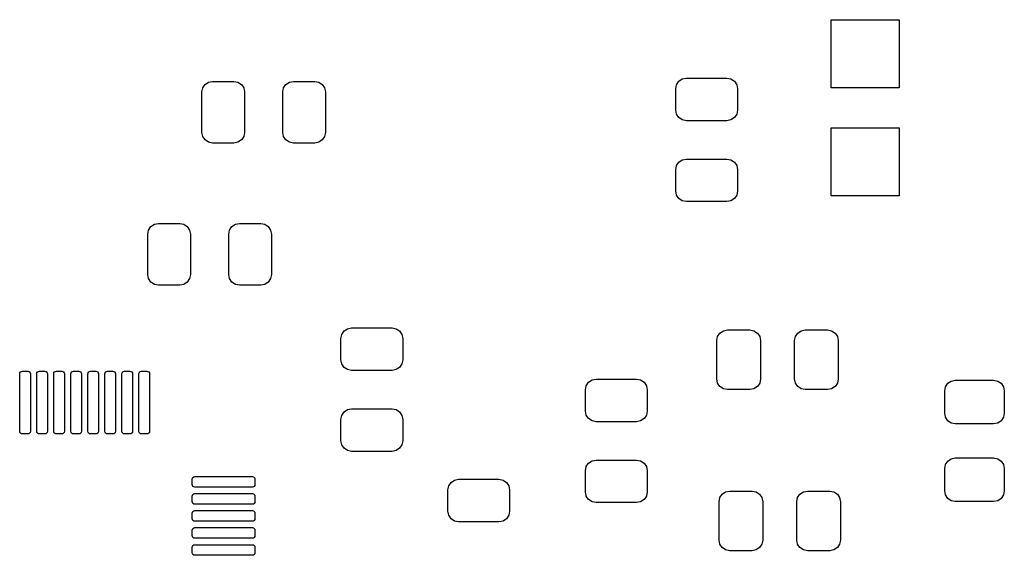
# Model space of a CAD drawing. Extents: x 44 to 145, y -86 to -26.
# Tile 7 of 10: x 96 to 119, y -67 to -55. Entities that reach past the tile are written whole.
import ezdxf

# ---------------------------------------------------------------- set-up
doc = ezdxf.new("R2010")
doc.units = 0
doc.layers.add('BLACK', color=7, linetype='CONTINUOUS')

msp = doc.modelspace()

# ---------------------------------------------------------------- linework, layer by layer
at = {"layer": 'BLACK', "linetype": 'CONTINUOUS'}
for p, q in [((114.9224, -56.4768), (114.9224, -54.8768)), ((114.9224, -54.8768), (116.5224, -54.8768)), ((116.5224, -54.8768), (116.5224, -56.4768)), ((100.16903, -56.479329), (100.223223, -56.398223)), ((100.223223, -56.398223), (100.304329, -56.34403)), ((100.304329, -56.34403), (100.4, -56.325)), ((100.4, -56.325), (100.9, -56.325)), ((100.9, -56.325), (100.995671, -56.34403)), ((100.995671, -56.34403), (101.076777, -56.398223)), ((101.076777, -56.398223), (101.13097, -56.479329)), ((102.06903, -56.479329), (102.123223, -56.398223)), ((102.123223, -56.398223), (102.204329, -56.34403)), ((102.204329, -56.34403), (102.3, -56.325)), ((102.3, -56.325), (102.8, -56.325)), ((102.8, -56.325), (102.895671, -56.34403)), ((102.895671, -56.34403), (102.976777, -56.398223)), ((102.976777, -56.398223), (103.03097, -56.479329)), ((111.275, -56.5), (111.29403, -56.404329)), ((111.29403, -56.404329), (111.348223, -56.323223)), ((111.348223, -56.323223), (111.429329, -56.26903)), ((111.429329, -56.26903), (111.525, -56.25)), ((111.525, -56.25), (112.475, -56.25)), ((112.475, -56.25), (112.570671, -56.26903)), ((112.570671, -56.26903), (112.651777, -56.323223)), ((112.651777, -56.323223), (112.70597, -56.404329)), ((112.70597, -56.404329), (112.725, -56.5)), ((100.15, -56.575), (100.16903, -56.479329)), ((100.15, -57.525), (100.15, -56.575)), ((101.13097, -56.479329), (101.15, -56.575)), ((101.15, -56.575), (101.15, -57.525)), ((102.05, -56.575), (102.06903, -56.479329)), ((102.05, -57.525), (102.05, -56.575)), ((103.03097, -56.479329), (103.05, -56.575)), ((103.05, -56.575), (103.05, -57.525)), ((111.275, -57), (111.275, -56.5)), ((112.725, -56.5), (112.725, -57)), ((116.5224, -56.4768), (114.9224, -56.4768)), ((111.29403, -57.095671), (111.275, -57)), ((111.348223, -57.176777), (111.29403, -57.095671)), ((112.70597, -57.095671), (112.651777, -57.176777)), ((112.725, -57), (112.70597, -57.095671)), ((111.429329, -57.23097), (111.348223, -57.176777)), ((111.525, -57.25), (111.429329, -57.23097)), ((112.475, -57.25), (111.525, -57.25)), ((112.570671, -57.23097), (112.475, -57.25)), ((112.651777, -57.176777), (112.570671, -57.23097)), ((100.16903, -57.620671), (100.15, -57.525)), ((101.15, -57.525), (101.13097, -57.620671)), ((102.06903, -57.620671), (102.05, -57.525)), ((103.05, -57.525), (103.03097, -57.620671)), ((114.9224, -59.0168), (114.9224, -57.4168)), ((114.9224, -57.4168), (116.5224, -57.4168)), ((116.5224, -57.4168), (116.5224, -59.0168)), ((100.223223, -57.701777), (100.16903, -57.620671)), ((100.304329, -57.75597), (100.223223, -57.701777)), ((100.4, -57.775), (100.304329, -57.75597)), ((100.9, -57.775), (100.4, -57.775)), ((100.995671, -57.75597), (100.9, -57.775)), ((101.076777, -57.701777), (100.995671, -57.75597)), ((101.13097, -57.620671), (101.076777, -57.701777)), ((102.123223, -57.701777), (102.06903, -57.620671)), ((102.204329, -57.75597), (102.123223, -57.701777)), ((102.3, -57.775), (102.204329, -57.75597)), ((102.8, -57.775), (102.3, -57.775)), ((102.895671, -57.75597), (102.8, -57.775)), ((102.976777, -57.701777), (102.895671, -57.75597)), ((103.03097, -57.620671), (102.976777, -57.701777)), ((111.29403, -58.304329), (111.348223, -58.223223)), ((111.348223, -58.223223), (111.429329, -58.16903)), ((111.429329, -58.16903), (111.525, -58.15)), ((111.525, -58.15), (112.475, -58.15)), ((112.475, -58.15), (112.570671, -58.16903)), ((112.570671, -58.16903), (112.651777, -58.223223)), ((112.651777, -58.223223), (112.70597, -58.304329)), ((111.275, -58.4), (111.29403, -58.304329)), ((111.275, -58.9), (111.275, -58.4)), ((112.70597, -58.304329), (112.725, -58.4)), ((112.725, -58.4), (112.725, -58.9)), ((111.29403, -58.995671), (111.275, -58.9)), ((112.725, -58.9), (112.70597, -58.995671)), ((111.348223, -59.076777), (111.29403, -58.995671)), ((111.429329, -59.13097), (111.348223, -59.076777)), ((111.525, -59.15), (111.429329, -59.13097)), ((112.475, -59.15), (111.525, -59.15)), ((112.570671, -59.13097), (112.475, -59.15)), ((112.651777, -59.076777), (112.570671, -59.13097)), ((112.70597, -58.995671), (112.651777, -59.076777)), ((116.5224, -59.0168), (114.9224, -59.0168)), ((98.88, -59.914151), (98.89903, -59.81848)), ((98.89903, -59.81848), (98.953223, -59.737374)), ((98.953223, -59.737374), (99.034329, -59.683181)), ((99.034329, -59.683181), (99.13, -59.664151)), ((99.13, -59.664151), (99.63, -59.664151)), ((99.63, -59.664151), (99.725671, -59.683181)), ((99.725671, -59.683181), (99.806777, -59.737374)), ((99.806777, -59.737374), (99.86097, -59.81848)), ((99.86097, -59.81848), (99.88, -59.914151)), ((100.78, -59.914151), (100.79903, -59.81848)), ((100.79903, -59.81848), (100.853223, -59.737374)), ((100.853223, -59.737374), (100.934329, -59.683181)), ((100.934329, -59.683181), (101.03, -59.664151)), ((101.03, -59.664151), (101.53, -59.664151)), ((101.53, -59.664151), (101.625671, -59.683181)), ((101.625671, -59.683181), (101.706777, -59.737374)), ((101.706777, -59.737374), (101.76097, -59.81848)), ((101.76097, -59.81848), (101.78, -59.914151)), ((98.88, -60.864151), (98.88, -59.914151)), ((99.88, -59.914151), (99.88, -60.864151)), ((100.78, -60.864151), (100.78, -59.914151)), ((101.78, -59.914151), (101.78, -60.864151)), ((98.89903, -60.959822), (98.88, -60.864151)), ((98.953223, -61.040928), (98.89903, -60.959822)), ((99.86097, -60.959822), (99.806777, -61.040928)), ((99.88, -60.864151), (99.86097, -60.959822)), ((100.79903, -60.959822), (100.78, -60.864151)), ((100.853223, -61.040928), (100.79903, -60.959822)), ((101.76097, -60.959822), (101.706777, -61.040928)), ((101.78, -60.864151), (101.76097, -60.959822)), ((99.034329, -61.095121), (98.953223, -61.040928)), ((99.13, -61.114151), (99.034329, -61.095121)), ((99.63, -61.114151), (99.13, -61.114151)), ((99.725671, -61.095121), (99.63, -61.114151)), ((99.806777, -61.040928), (99.725671, -61.095121)), ((100.934329, -61.095121), (100.853223, -61.040928)), ((101.03, -61.114151), (100.934329, -61.095121)), ((101.53, -61.114151), (101.03, -61.114151)), ((101.625671, -61.095121), (101.53, -61.114151)), ((101.706777, -61.040928), (101.625671, -61.095121)), ((103.43403, -62.270329), (103.488223, -62.189223)), ((103.488223, -62.189223), (103.569329, -62.13503)), ((103.569329, -62.13503), (103.665, -62.116)), ((103.665, -62.116), (104.615, -62.116)), ((104.615, -62.116), (104.710671, -62.13503)), ((104.710671, -62.13503), (104.791777, -62.189223)), ((104.791777, -62.189223), (104.84597, -62.270329)), ((112.313223, -62.238223), (112.394329, -62.18403)), ((112.394329, -62.18403), (112.49, -62.165)), ((112.49, -62.165), (113.015, -62.165)), ((113.015, -62.165), (113.110671, -62.18403)), ((113.110671, -62.18403), (113.191777, -62.238223)), ((114.138223, -62.238223), (114.219329, -62.18403)), ((114.219329, -62.18403), (114.315, -62.165)), ((114.315, -62.165), (114.84, -62.165)), ((114.84, -62.165), (114.935671, -62.18403)), ((114.935671, -62.18403), (115.016777, -62.238223)), ((103.415, -62.366), (103.43403, -62.270329)), ((103.415, -62.866), (103.415, -62.366)), ((104.84597, -62.270329), (104.865, -62.366)), ((104.865, -62.366), (104.865, -62.866)), ((112.24, -62.415), (112.25903, -62.319329)), ((112.24, -63.315), (112.24, -62.415)), ((112.25903, -62.319329), (112.313223, -62.238223)), ((113.191777, -62.238223), (113.24597, -62.319329)), ((113.24597, -62.319329), (113.265, -62.415)), ((113.265, -62.415), (113.265, -63.315)), ((114.065, -62.415), (114.08403, -62.319329)), ((114.065, -63.315), (114.065, -62.415)), ((114.08403, -62.319329), (114.138223, -62.238223)), ((115.016777, -62.238223), (115.07097, -62.319329)), ((115.07097, -62.319329), (115.09, -62.415)), ((115.09, -62.415), (115.09, -63.315)), ((103.43403, -62.961671), (103.415, -62.866)), ((104.865, -62.866), (104.84597, -62.961671)), ((103.488223, -63.042777), (103.43403, -62.961671)), ((103.569329, -63.09697), (103.488223, -63.042777)), ((103.665, -63.116), (103.569329, -63.09697)), ((104.710671, -63.09697), (104.615, -63.116)), ((104.791777, -63.042777), (104.710671, -63.09697)), ((104.84597, -62.961671), (104.791777, -63.042777)), ((95.871, -63.195651), (95.875758, -63.171733)), ((95.871, -64.545651), (95.871, -63.195651)), ((95.875758, -63.171733), (95.889306, -63.151457)), ((95.889306, -63.151457), (95.909582, -63.137909)), ((95.909582, -63.137909), (95.9335, -63.133151)), ((95.9335, -63.133151), (96.0585, -63.133151)), ((96.0585, -63.133151), (96.082418, -63.137909)), ((96.082418, -63.137909), (96.102694, -63.151457)), ((96.102694, -63.151457), (96.116242, -63.171733)), ((96.116242, -63.171733), (96.121, -63.195651)), ((96.121, -63.195651), (96.121, -64.545651)), ((96.271, -63.195651), (96.275758, -63.171733)), ((96.271, -64.545651), (96.271, -63.195651)), ((96.275758, -63.171733), (96.289306, -63.151457)), ((96.289306, -63.151457), (96.309582, -63.137909)), ((96.309582, -63.137909), (96.3335, -63.133151)), ((96.3335, -63.133151), (96.4585, -63.133151)), ((96.4585, -63.133151), (96.482418, -63.137909)), ((96.482418, -63.137909), (96.502694, -63.151457)), ((96.502694, -63.151457), (96.516242, -63.171733)), ((96.516242, -63.171733), (96.521, -63.195651)), ((96.521, -63.195651), (96.521, -64.545651)), ((96.671, -63.195651), (96.675758, -63.171733)), ((96.671, -64.545651), (96.671, -63.195651)), ((96.675758, -63.171733), (96.689306, -63.151457)), ((96.689306, -63.151457), (96.709582, -63.137909)), ((96.709582, -63.137909), (96.7335, -63.133151)), ((96.7335, -63.133151), (96.8585, -63.133151)), ((96.8585, -63.133151), (96.882418, -63.137909)), ((96.882418, -63.137909), (96.902694, -63.151457)), ((96.902694, -63.151457), (96.916242, -63.171733)), ((96.916242, -63.171733), (96.921, -63.195651)), ((96.921, -63.195651), (96.921, -64.545651)), ((97.071, -63.195651), (97.075758, -63.171733)), ((97.071, -64.545651), (97.071, -63.195651)), ((97.075758, -63.171733), (97.089306, -63.151457)), ((97.089306, -63.151457), (97.109582, -63.137909)), ((97.109582, -63.137909), (97.1335, -63.133151)), ((97.1335, -63.133151), (97.2585, -63.133151)), ((97.2585, -63.133151), (97.282418, -63.137909)), ((97.282418, -63.137909), (97.302694, -63.151457)), ((97.302694, -63.151457), (97.316242, -63.171733)), ((97.316242, -63.171733), (97.321, -63.195651)), ((97.321, -63.195651), (97.321, -64.545651)), ((97.471, -63.195651), (97.475758, -63.171733)), ((97.471, -64.545651), (97.471, -63.195651)), ((97.475758, -63.171733), (97.489306, -63.151457)), ((97.489306, -63.151457), (97.509582, -63.137909)), ((97.509582, -63.137909), (97.5335, -63.133151)), ((97.5335, -63.133151), (97.6585, -63.133151)), ((97.6585, -63.133151), (97.682418, -63.137909)), ((97.682418, -63.137909), (97.702694, -63.151457)), ((97.702694, -63.151457), (97.716242, -63.171733)), ((97.716242, -63.171733), (97.721, -63.195651)), ((97.721, -63.195651), (97.721, -64.545651)), ((97.871, -63.195651), (97.875758, -63.171733)), ((97.871, -64.545651), (97.871, -63.195651)), ((97.875758, -63.171733), (97.889306, -63.151457)), ((97.889306, -63.151457), (97.909582, -63.137909)), ((97.909582, -63.137909), (97.9335, -63.133151)), ((97.9335, -63.133151), (98.0585, -63.133151)), ((98.0585, -63.133151), (98.082418, -63.137909)), ((98.082418, -63.137909), (98.102694, -63.151457)), ((98.102694, -63.151457), (98.116242, -63.171733)), ((98.116242, -63.171733), (98.121, -63.195651)), ((98.121, -63.195651), (98.121, -64.545651)), ((98.271, -63.195651), (98.275758, -63.171733)), ((98.271, -64.545651), (98.271, -63.195651)), ((98.275758, -63.171733), (98.289306, -63.151457)), ((98.289306, -63.151457), (98.309582, -63.137909)), ((98.309582, -63.137909), (98.3335, -63.133151)), ((98.3335, -63.133151), (98.4585, -63.133151)), ((98.4585, -63.133151), (98.482418, -63.137909)), ((98.482418, -63.137909), (98.502694, -63.151457)), ((98.502694, -63.151457), (98.516242, -63.171733)), ((98.516242, -63.171733), (98.521, -63.195651)), ((98.521, -63.195651), (98.521, -64.545651)), ((98.671, -63.195651), (98.675758, -63.171733)), ((98.671, -64.545651), (98.671, -63.195651)), ((98.675758, -63.171733), (98.689306, -63.151457)), ((98.689306, -63.151457), (98.709582, -63.137909)), ((98.709582, -63.137909), (98.7335, -63.133151)), ((98.7335, -63.133151), (98.8585, -63.133151)), ((98.8585, -63.133151), (98.882418, -63.137909)), ((98.882418, -63.137909), (98.902694, -63.151457)), ((98.902694, -63.151457), (98.916242, -63.171733)), ((98.916242, -63.171733), (98.921, -63.195651)), ((98.921, -63.195651), (98.921, -64.545651)), ((104.615, -63.116), (103.665, -63.116)), ((109.228623, -63.393223), (109.309729, -63.33903)), ((109.309729, -63.33903), (109.4054, -63.32)), ((109.4054, -63.32), (110.3554, -63.32)), ((110.3554, -63.32), (110.451071, -63.33903)), ((110.451071, -63.33903), (110.532177, -63.393223)), ((112.25903, -63.410671), (112.24, -63.315)), ((113.265, -63.315), (113.24597, -63.410671)), ((114.08403, -63.410671), (114.065, -63.315)), ((115.09, -63.315), (115.07097, -63.410671)), ((117.744029, -63.36403), (117.8397, -63.345)), ((117.8397, -63.345), (118.7397, -63.345)), ((118.7397, -63.345), (118.835371, -63.36403)), ((109.1554, -63.57), (109.17443, -63.474329)), ((109.1554, -64.07), (109.1554, -63.57)), ((109.17443, -63.474329), (109.228623, -63.393223)), ((110.532177, -63.393223), (110.58637, -63.474329)), ((110.58637, -63.474329), (110.6054, -63.57)), ((110.6054, -63.57), (110.6054, -64.07)), ((112.313223, -63.491777), (112.25903, -63.410671)), ((112.394329, -63.54597), (112.313223, -63.491777)), ((112.49, -63.565), (112.394329, -63.54597)), ((113.015, -63.565), (112.49, -63.565)), ((113.110671, -63.54597), (113.015, -63.565)), ((113.191777, -63.491777), (113.110671, -63.54597)), ((113.24597, -63.410671), (113.191777, -63.491777)), ((114.138223, -63.491777), (114.08403, -63.410671)), ((114.219329, -63.54597), (114.138223, -63.491777)), ((114.315, -63.565), (114.219329, -63.54597)), ((114.84, -63.565), (114.315, -63.565)), ((114.935671, -63.54597), (114.84, -63.565)), ((115.016777, -63.491777), (114.935671, -63.54597)), ((115.07097, -63.410671), (115.016777, -63.491777)), ((117.5897, -63.595), (117.60873, -63.499329)), ((117.60873, -63.499329), (117.662923, -63.418223)), ((117.662923, -63.418223), (117.744029, -63.36403)), ((118.835371, -63.36403), (118.916477, -63.418223)), ((118.916477, -63.418223), (118.97067, -63.499329)), ((118.97067, -63.499329), (118.9897, -63.595)), ((117.5897, -64.12), (117.5897, -63.595)), ((118.9897, -63.595), (118.9897, -64.12)), ((103.488223, -64.089223), (103.569329, -64.03503)), ((103.569329, -64.03503), (103.665, -64.016)), ((103.665, -64.016), (104.615, -64.016)), ((104.615, -64.016), (104.710671, -64.03503)), ((104.710671, -64.03503), (104.791777, -64.089223)), ((103.415, -64.266), (103.43403, -64.170329)), ((103.415, -64.766), (103.415, -64.266)), ((103.43403, -64.170329), (103.488223, -64.089223)), ((104.791777, -64.089223), (104.84597, -64.170329)), ((104.84597, -64.170329), (104.865, -64.266)), ((104.865, -64.266), (104.865, -64.766)), ((109.17443, -64.165671), (109.1554, -64.07)), ((109.228623, -64.246777), (109.17443, -64.165671)), ((109.309729, -64.30097), (109.228623, -64.246777)), ((110.532177, -64.246777), (110.451071, -64.30097)), ((110.58637, -64.165671), (110.532177, -64.246777)), ((110.6054, -64.07), (110.58637, -64.165671)), ((117.60873, -64.215671), (117.5897, -64.12)), ((117.662923, -64.296777), (117.60873, -64.215671)), ((118.97067, -64.215671), (118.916477, -64.296777)), ((118.9897, -64.12), (118.97067, -64.215671)), ((109.4054, -64.32), (109.309729, -64.30097)), ((110.3554, -64.32), (109.4054, -64.32)), ((110.451071, -64.30097), (110.3554, -64.32)), ((117.744029, -64.35097), (117.662923, -64.296777)), ((117.8397, -64.37), (117.744029, -64.35097)), ((118.7397, -64.37), (117.8397, -64.37)), ((118.835371, -64.35097), (118.7397, -64.37)), ((118.916477, -64.296777), (118.835371, -64.35097)), ((95.875758, -64.569569), (95.871, -64.545651)), ((95.889306, -64.589845), (95.875758, -64.569569)), ((95.909582, -64.603393), (95.889306, -64.589845)), ((95.9335, -64.608151), (95.909582, -64.603393)), ((96.0585, -64.608151), (95.9335, -64.608151)), ((96.082418, -64.603393), (96.0585, -64.608151)), ((96.102694, -64.589845), (96.082418, -64.603393)), ((96.116242, -64.569569), (96.102694, -64.589845)), ((96.121, -64.545651), (96.116242, -64.569569)), ((96.275758, -64.569569), (96.271, -64.545651)), ((96.289306, -64.589845), (96.275758, -64.569569)), ((96.309582, -64.603393), (96.289306, -64.589845)), ((96.3335, -64.608151), (96.309582, -64.603393)), ((96.4585, -64.608151), (96.3335, -64.608151)), ((96.482418, -64.603393), (96.4585, -64.608151)), ((96.502694, -64.589845), (96.482418, -64.603393)), ((96.516242, -64.569569), (96.502694, -64.589845)), ((96.521, -64.545651), (96.516242, -64.569569)), ((96.675758, -64.569569), (96.671, -64.545651)), ((96.689306, -64.589845), (96.675758, -64.569569)), ((96.709582, -64.603393), (96.689306, -64.589845)), ((96.7335, -64.608151), (96.709582, -64.603393)), ((96.8585, -64.608151), (96.7335, -64.608151)), ((96.882418, -64.603393), (96.8585, -64.608151)), ((96.902694, -64.589845), (96.882418, -64.603393)), ((96.916242, -64.569569), (96.902694, -64.589845)), ((96.921, -64.545651), (96.916242, -64.569569)), ((97.075758, -64.569569), (97.071, -64.545651)), ((97.089306, -64.589845), (97.075758, -64.569569)), ((97.109582, -64.603393), (97.089306, -64.589845)), ((97.1335, -64.608151), (97.109582, -64.603393)), ((97.2585, -64.608151), (97.1335, -64.608151)), ((97.282418, -64.603393), (97.2585, -64.608151)), ((97.302694, -64.589845), (97.282418, -64.603393)), ((97.316242, -64.569569), (97.302694, -64.589845)), ((97.321, -64.545651), (97.316242, -64.569569)), ((97.475758, -64.569569), (97.471, -64.545651)), ((97.489306, -64.589845), (97.475758, -64.569569)), ((97.509582, -64.603393), (97.489306, -64.589845)), ((97.5335, -64.608151), (97.509582, -64.603393)), ((97.6585, -64.608151), (97.5335, -64.608151)), ((97.682418, -64.603393), (97.6585, -64.608151)), ((97.702694, -64.589845), (97.682418, -64.603393)), ((97.716242, -64.569569), (97.702694, -64.589845)), ((97.721, -64.545651), (97.716242, -64.569569)), ((97.875758, -64.569569), (97.871, -64.545651)), ((97.889306, -64.589845), (97.875758, -64.569569)), ((97.909582, -64.603393), (97.889306, -64.589845)), ((97.9335, -64.608151), (97.909582, -64.603393)), ((98.0585, -64.608151), (97.9335, -64.608151)), ((98.082418, -64.603393), (98.0585, -64.608151)), ((98.102694, -64.589845), (98.082418, -64.603393)), ((98.116242, -64.569569), (98.102694, -64.589845)), ((98.121, -64.545651), (98.116242, -64.569569)), ((98.275758, -64.569569), (98.271, -64.545651)), ((98.289306, -64.589845), (98.275758, -64.569569)), ((98.309582, -64.603393), (98.289306, -64.589845)), ((98.3335, -64.608151), (98.309582, -64.603393)), ((98.4585, -64.608151), (98.3335, -64.608151)), ((98.482418, -64.603393), (98.4585, -64.608151)), ((98.502694, -64.589845), (98.482418, -64.603393)), ((98.516242, -64.569569), (98.502694, -64.589845)), ((98.521, -64.545651), (98.516242, -64.569569)), ((98.675758, -64.569569), (98.671, -64.545651)), ((98.689306, -64.589845), (98.675758, -64.569569)), ((98.709582, -64.603393), (98.689306, -64.589845)), ((98.7335, -64.608151), (98.709582, -64.603393)), ((98.8585, -64.608151), (98.7335, -64.608151)), ((98.882418, -64.603393), (98.8585, -64.608151)), ((98.902694, -64.589845), (98.882418, -64.603393)), ((98.916242, -64.569569), (98.902694, -64.589845)), ((98.921, -64.545651), (98.916242, -64.569569)), ((103.43403, -64.861671), (103.415, -64.766)), ((103.488223, -64.942777), (103.43403, -64.861671)), ((103.569329, -64.99697), (103.488223, -64.942777)), ((104.791777, -64.942777), (104.710671, -64.99697)), ((104.84597, -64.861671), (104.791777, -64.942777)), ((104.865, -64.766), (104.84597, -64.861671)), ((103.665, -65.016), (103.569329, -64.99697)), ((104.615, -65.016), (103.665, -65.016)), ((104.710671, -64.99697), (104.615, -65.016)), ((117.662923, -65.243223), (117.744029, -65.18903)), ((117.744029, -65.18903), (117.8397, -65.17)), ((117.8397, -65.17), (118.7397, -65.17)), ((118.7397, -65.17), (118.835371, -65.18903)), ((118.835371, -65.18903), (118.916477, -65.243223)), ((109.1554, -65.47), (109.17443, -65.374329)), ((109.17443, -65.374329), (109.228623, -65.293223)), ((109.228623, -65.293223), (109.309729, -65.23903)), ((109.309729, -65.23903), (109.4054, -65.22)), ((109.4054, -65.22), (110.3554, -65.22)), ((110.3554, -65.22), (110.451071, -65.23903)), ((110.451071, -65.23903), (110.532177, -65.293223)), ((110.532177, -65.293223), (110.58637, -65.374329)), ((110.58637, -65.374329), (110.6054, -65.47)), ((117.5897, -65.42), (117.60873, -65.324329)), ((117.5897, -65.945), (117.5897, -65.42)), ((117.60873, -65.324329), (117.662923, -65.243223)), ((118.916477, -65.243223), (118.97067, -65.324329)), ((118.97067, -65.324329), (118.9897, -65.42)), ((118.9897, -65.42), (118.9897, -65.945)), ((99.921, -65.670651), (99.925758, -65.646733)), ((99.925758, -65.646733), (99.939306, -65.626457)), ((99.939306, -65.626457), (99.959582, -65.612909)), ((99.959582, -65.612909), (99.9835, -65.608151)), ((99.9835, -65.608151), (101.3335, -65.608151)), ((101.3335, -65.608151), (101.357418, -65.612909)), ((101.357418, -65.612909), (101.377694, -65.626457)), ((101.377694, -65.626457), (101.391242, -65.646733)), ((101.391242, -65.646733), (101.396, -65.670651)), ((109.1554, -65.97), (109.1554, -65.47)), ((110.6054, -65.47), (110.6054, -65.97)), ((99.921, -65.795651), (99.921, -65.670651)), ((99.925758, -65.819569), (99.921, -65.795651)), ((99.939306, -65.839845), (99.925758, -65.819569)), ((99.959582, -65.853393), (99.939306, -65.839845)), ((99.9835, -65.858151), (99.959582, -65.853393)), ((101.3335, -65.858151), (99.9835, -65.858151)), ((101.357418, -65.853393), (101.3335, -65.858151)), ((101.377694, -65.839845), (101.357418, -65.853393)), ((101.391242, -65.819569), (101.377694, -65.839845)), ((101.396, -65.795651), (101.391242, -65.819569)), ((101.396, -65.670651), (101.396, -65.795651)), ((105.925, -65.922), (105.94403, -65.826329)), ((105.94403, -65.826329), (105.998223, -65.745223)), ((105.998223, -65.745223), (106.079329, -65.69103)), ((106.079329, -65.69103), (106.175, -65.672)), ((106.175, -65.672), (107.125, -65.672)), ((107.125, -65.672), (107.220671, -65.69103)), ((107.220671, -65.69103), (107.301777, -65.745223)), ((107.301777, -65.745223), (107.35597, -65.826329)), ((107.35597, -65.826329), (107.375, -65.922)), ((99.921, -66.070651), (99.925758, -66.046733)), ((99.921, -66.195651), (99.921, -66.070651)), ((99.925758, -66.046733), (99.939306, -66.026457)), ((99.939306, -66.026457), (99.959582, -66.012909)), ((99.959582, -66.012909), (99.9835, -66.008151)), ((99.9835, -66.008151), (101.3335, -66.008151)), ((101.3335, -66.008151), (101.357418, -66.012909)), ((101.357418, -66.012909), (101.377694, -66.026457)), ((101.377694, -66.026457), (101.391242, -66.046733)), ((101.391242, -66.046733), (101.396, -66.070651)), ((101.396, -66.070651), (101.396, -66.195651)), ((105.925, -66.422), (105.925, -65.922)), ((107.375, -65.922), (107.375, -66.422)), ((109.17443, -66.065671), (109.1554, -65.97)), ((109.228623, -66.146777), (109.17443, -66.065671)), ((110.58637, -66.065671), (110.532177, -66.146777)), ((110.6054, -65.97), (110.58637, -66.065671)), ((112.2927, -66.1996), (112.31173, -66.103929)), ((112.31173, -66.103929), (112.365923, -66.022823)), ((112.365923, -66.022823), (112.447029, -65.96863)), ((112.447029, -65.96863), (112.5427, -65.9496)), ((112.5427, -65.9496), (113.0677, -65.9496)), ((113.0677, -65.9496), (113.163371, -65.96863)), ((113.163371, -65.96863), (113.244477, -66.022823)), ((113.244477, -66.022823), (113.29867, -66.103929)), ((113.29867, -66.103929), (113.3177, -66.1996)), ((114.1177, -66.1996), (114.13673, -66.103929)), ((114.13673, -66.103929), (114.190923, -66.022823)), ((114.190923, -66.022823), (114.272029, -65.96863)), ((114.272029, -65.96863), (114.3677, -65.9496)), ((114.3677, -65.9496), (114.8927, -65.9496)), ((114.8927, -65.9496), (114.988371, -65.96863)), ((114.988371, -65.96863), (115.069477, -66.022823)), ((115.069477, -66.022823), (115.12367, -66.103929)), ((115.12367, -66.103929), (115.1427, -66.1996)), ((117.60873, -66.040671), (117.5897, -65.945)), ((117.662923, -66.121777), (117.60873, -66.040671)), ((118.97067, -66.040671), (118.916477, -66.121777)), ((118.9897, -65.945), (118.97067, -66.040671)), ((99.925758, -66.219569), (99.921, -66.195651)), ((99.939306, -66.239845), (99.925758, -66.219569)), ((99.959582, -66.253393), (99.939306, -66.239845)), ((99.9835, -66.258151), (99.959582, -66.253393)), ((101.3335, -66.258151), (99.9835, -66.258151)), ((101.357418, -66.253393), (101.3335, -66.258151)), ((101.377694, -66.239845), (101.357418, -66.253393)), ((101.391242, -66.219569), (101.377694, -66.239845)), ((101.396, -66.195651), (101.391242, -66.219569)), ((109.309729, -66.20097), (109.228623, -66.146777)), ((109.4054, -66.22), (109.309729, -66.20097)), ((110.3554, -66.22), (109.4054, -66.22)), ((110.451071, -66.20097), (110.3554, -66.22)), ((110.532177, -66.146777), (110.451071, -66.20097)), ((112.2927, -67.0996), (112.2927, -66.1996)), ((113.3177, -66.1996), (113.3177, -67.0996)), ((114.1177, -67.0996), (114.1177, -66.1996)), ((115.1427, -66.1996), (115.1427, -67.0996)), ((117.744029, -66.17597), (117.662923, -66.121777)), ((117.8397, -66.195), (117.744029, -66.17597)), ((118.7397, -66.195), (117.8397, -66.195)), ((118.835371, -66.17597), (118.7397, -66.195)), ((118.916477, -66.121777), (118.835371, -66.17597)), ((99.921, -66.470651), (99.925758, -66.446733)), ((99.921, -66.595651), (99.921, -66.470651)), ((99.925758, -66.446733), (99.939306, -66.426457)), ((99.939306, -66.426457), (99.959582, -66.412909)), ((99.959582, -66.412909), (99.9835, -66.408151)), ((99.9835, -66.408151), (101.3335, -66.408151)), ((101.3335, -66.408151), (101.357418, -66.412909)), ((101.357418, -66.412909), (101.377694, -66.426457)), ((101.377694, -66.426457), (101.391242, -66.446733)), ((101.391242, -66.446733), (101.396, -66.470651)), ((101.396, -66.470651), (101.396, -66.595651)), ((105.94403, -66.517671), (105.925, -66.422)), ((105.998223, -66.598777), (105.94403, -66.517671)), ((107.35597, -66.517671), (107.301777, -66.598777)), ((107.375, -66.422), (107.35597, -66.517671)), ((99.925758, -66.619569), (99.921, -66.595651)), ((99.939306, -66.639845), (99.925758, -66.619569)), ((99.959582, -66.653393), (99.939306, -66.639845)), ((99.939306, -66.826457), (99.959582, -66.812909)), ((99.9835, -66.658151), (99.959582, -66.653393)), ((99.959582, -66.812909), (99.9835, -66.808151)), ((101.3335, -66.658151), (99.9835, -66.658151)), ((99.9835, -66.808151), (101.3335, -66.808151)), ((101.357418, -66.653393), (101.3335, -66.658151)), ((101.3335, -66.808151), (101.357418, -66.812909)), ((101.377694, -66.639845), (101.357418, -66.653393)), ((101.357418, -66.812909), (101.377694, -66.826457)), ((101.391242, -66.619569), (101.377694, -66.639845)), ((101.396, -66.595651), (101.391242, -66.619569)), ((106.079329, -66.65297), (105.998223, -66.598777)), ((106.175, -66.672), (106.079329, -66.65297)), ((107.125, -66.672), (106.175, -66.672)), ((107.220671, -66.65297), (107.125, -66.672)), ((107.301777, -66.598777), (107.220671, -66.65297)), ((99.921, -66.870651), (99.925758, -66.846733)), ((99.921, -66.995651), (99.921, -66.870651)), ((99.925758, -67.019569), (99.921, -66.995651)), ((99.925758, -66.846733), (99.939306, -66.826457)), ((99.939306, -67.039845), (99.925758, -67.019569)), ((99.959582, -67.053393), (99.939306, -67.039845)), ((101.377694, -67.039845), (101.357418, -67.053393)), ((101.377694, -66.826457), (101.391242, -66.846733)), ((101.391242, -67.019569), (101.377694, -67.039845)), ((101.391242, -66.846733), (101.396, -66.870651)), ((101.396, -66.995651), (101.391242, -67.019569)), ((101.396, -66.870651), (101.396, -66.995651)), ((99.921, -67.270651), (99.925758, -67.246733)), ((99.921, -67.395651), (99.921, -67.270651)), ((99.925758, -67.246733), (99.939306, -67.226457)), ((99.939306, -67.226457), (99.959582, -67.212909)), ((99.9835, -67.058151), (99.959582, -67.053393)), ((99.959582, -67.212909), (99.9835, -67.208151)), ((101.3335, -67.058151), (99.9835, -67.058151)), ((99.9835, -67.208151), (101.3335, -67.208151)), ((101.357418, -67.053393), (101.3335, -67.058151)), ((101.3335, -67.208151), (101.357418, -67.212909)), ((101.357418, -67.212909), (101.377694, -67.226457)), ((101.377694, -67.226457), (101.391242, -67.246733)), ((101.391242, -67.246733), (101.396, -67.270651)), ((101.396, -67.270651), (101.396, -67.395651)), ((112.31173, -67.195271), (112.2927, -67.0996)), ((112.365923, -67.276377), (112.31173, -67.195271)), ((113.29867, -67.195271), (113.244477, -67.276377)), ((113.3177, -67.0996), (113.29867, -67.195271)), ((114.13673, -67.195271), (114.1177, -67.0996)), ((114.190923, -67.276377), (114.13673, -67.195271)), ((115.12367, -67.195271), (115.069477, -67.276377)), ((115.1427, -67.0996), (115.12367, -67.195271)), ((99.925758, -67.419569), (99.921, -67.395651)), ((99.939306, -67.439845), (99.925758, -67.419569)), ((99.959582, -67.453393), (99.939306, -67.439845)), ((99.9835, -67.458151), (99.959582, -67.453393)), ((101.3335, -67.458151), (99.9835, -67.458151)), ((101.357418, -67.453393), (101.3335, -67.458151)), ((101.377694, -67.439845), (101.357418, -67.453393)), ((101.391242, -67.419569), (101.377694, -67.439845)), ((101.396, -67.395651), (101.391242, -67.419569)), ((112.447029, -67.33057), (112.365923, -67.276377)), ((112.5427, -67.3496), (112.447029, -67.33057)), ((113.0677, -67.3496), (112.5427, -67.3496)), ((113.163371, -67.33057), (113.0677, -67.3496)), ((113.244477, -67.276377), (113.163371, -67.33057)), ((114.272029, -67.33057), (114.190923, -67.276377)), ((114.3677, -67.3496), (114.272029, -67.33057)), ((114.8927, -67.3496), (114.3677, -67.3496)), ((114.988371, -67.33057), (114.8927, -67.3496)), ((115.069477, -67.276377), (114.988371, -67.33057))]:
    msp.add_line(p, q, dxfattribs=at)

doc.saveas('drawing.dxf')
